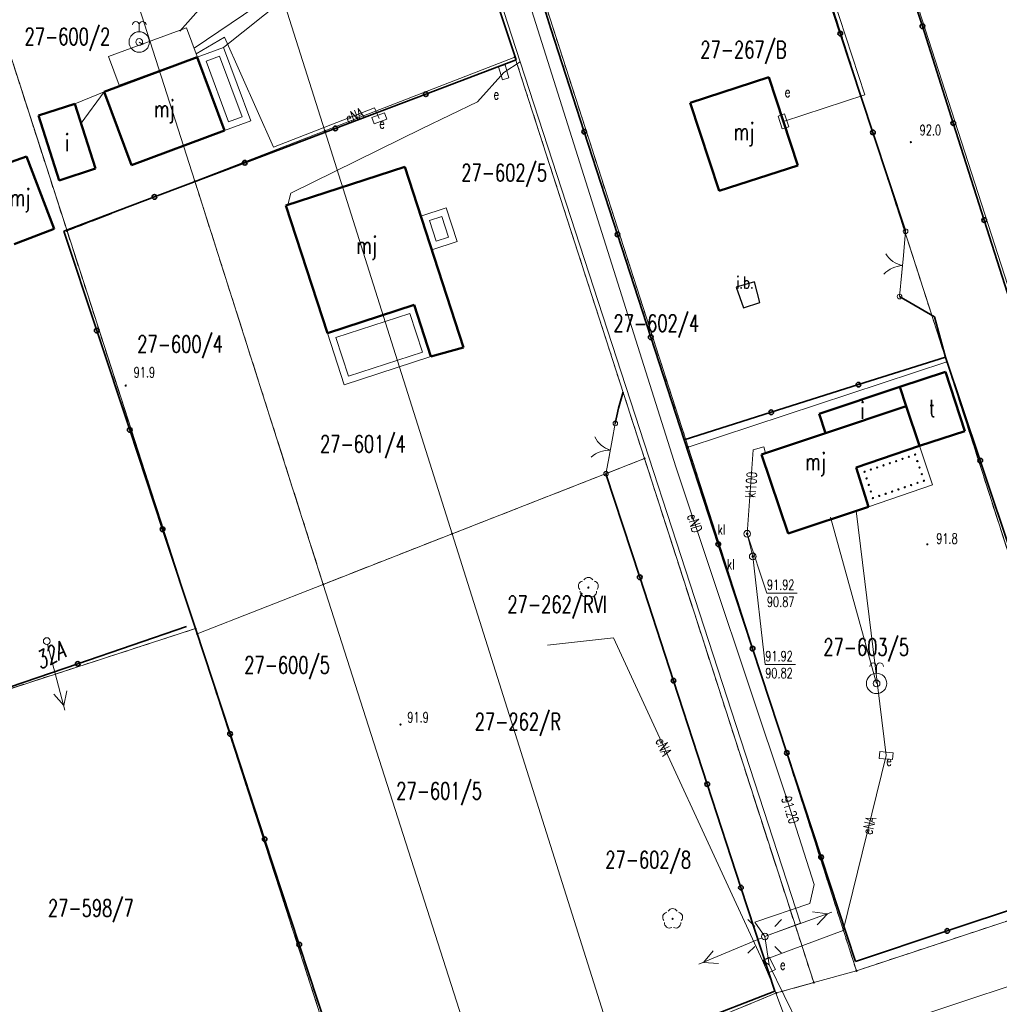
# Model space of a CAD drawing. Header units: metres. Extents: x 7542868 to 7543894, y 5828497 to 5830561.
# Tile 35 of 66: x 7543300 to 7543372, y 5829978 to 5830050. Entities that reach past the tile are written whole.
import ezdxf
from ezdxf.enums import TextEntityAlignment as Align

# ---------------------------------------------------------------- set-up
doc = ezdxf.new("R2010")
doc.units = ezdxf.units.M
for name, pattern in [('2_1', [0]), ('2_BUIB12_02', [0]), ('2_BUIB12_03', [0]), ('3_1', [0]), ('3_EGBB01', [0]), ('3_EGBI17', [0]), ('3_EGBT07', [0]), ('3_EGBW09', [0]), ('4_1', [0]), ('4_SUPE_01', [0]), ('4_SUPK_01', [0]), ('4_SUPW_01', [0]), ('GDE', [0]), ('GUK', [2, 1.5, -0.5]), ('GUZ', [1, 0.5, -0.5])]:
    doc.linetypes.add(name, pattern=pattern)
doc.layers.get('0').update_dxf_attribs({"color": 250, "linetype": 'CONTINUOUS', "lineweight": 100})
for name, color, linetype, lineweight in [('BUIB_E_T_6', 7, 'CONTINUOUS', 18), ('BUIB_L_10', 7, '2_BUIB12_02', 25), ('Dzialki', 7, 'GDE', 18), ('EADTD_T_0', 7, 'CONTINUOUS', 25), ('EGBB_E_T_0', 7, 'CONTINUOUS', 25), ('EGBB_L_0', 7, '3_EGBB01', 50), ('EGBE_L_0', 7, '3_EGBT07', 18), ('EGBE_L_2', 7, '3_EGBW09', 18), ('EGBE_L_8', 7, '3_1', 18), ('Kontury', 3, 'GUK', 18), ('KTOK_L_1', 7, '2_1', 18), ('KTOK_L_4', 7, 'CONTINUOUS', 35), ('Numery_dzialek', 7, 'CONTINUOUS', 13), ('Numery_konturow', 3, 'CONTINUOUS', 13), ('Numery_uzytkow', 7, 'CONTINUOUS', 13), ('OBOP_T_1', 3, 'CONTINUOUS', 18), ('Punkty', 7, 'CONTINUOUS', 18), ('RTPW_T_0', 7, 'CONTINUOUS', 15), ('SUPE_E_T_3', 1, 'CONTINUOUS', 15), ('SUPE_L_3', 1, '4_SUPE_01', 18), ('SUPK_E_T_1', 34, 'CONTINUOUS', 15), ('SUPK_L_1', 34, '4_SUPK_01', 18), ('SUPW_L_1', 5, '4_SUPW_01', 18), ('SUSM_T_0', 7, 'CONTINUOUS', 18), ('SUSM_T_3', 7, 'CONTINUOUS', 18), ('SUTE_T_0', 1, 'CONTINUOUS', 18), ('SUTK_T_0', 7, 'CONTINUOUS', 18), ('SUUE_E_T_2', 7, 'CONTINUOUS', 15), ('SUUE_T_3', 7, 'CONTINUOUS', 18), ('SUUK_E_T_3', 7, 'CONTINUOUS', 15), ('SUUK_T_2', 34, 'CONTINUOUS', 18), ('SUUK_T_4', 7, 'CONTINUOUS', 18), ('SUUW_T_2', 7, 'CONTINUOUS', 18), ('Uzytki', 7, 'GUZ', 18)]:
    doc.layers.add(name, color=color, linetype=linetype, lineweight=lineweight)
doc.styles.get("Standard").update_dxf_attribs({"font": 'Simplex.SHX', "width": 0.75})

# ---------------------------------------------------------------- blocks, each defined once
blk = doc.blocks.new('GRO')
at = {"linetype": 'CONTINUOUS'}
blk.add_circle((0, 0), 0.045, dxfattribs=at)
blk = doc.blocks.new('2_OBOP02_01')
at = {"linetype": 'CONTINUOUS'}
blk.add_circle((0, 0), 0.045, dxfattribs=at)
for centre, start, end in [((0, 0.375), 30.14012, 149.85988), ((-0.357, 0.116), 102.14447, 221.86002), ((0.357, 0.116), 318.13998, 77.85553), ((-0.22, -0.303), 174.14818, 293.85423), ((0.22, -0.303), 246.14577, 5.85182)]:
    blk.add_arc(centre, 0.375, start, end, dxfattribs=at)
blk = doc.blocks.new('2_RTPW01')
at = {"linetype": 'CONTINUOUS'}
blk.add_circle((0, 0), 0.045, dxfattribs=at)
blk = doc.blocks.new('4_SUSM04_01')
at = {"linetype": 'CONTINUOUS'}
blk.add_circle((0, 0), 0.25, dxfattribs=at)
blk = doc.blocks.new('4_SUSM01_01')
at = {"linetype": 'CONTINUOUS'}
for p, q in [((-0.742, 0.742), (-1.237, 1.237)), ((0.742, 0.742), (1.237, 1.237)), ((-0.742, -0.742), (-1.237, -1.237)), ((0.742, -0.742), (1.237, -1.237))]:
    blk.add_line(p, q, dxfattribs=at)
blk = doc.blocks.new('4_SUPS01_03')
at = {"linetype": 'CONTINUOUS'}
blk.add_circle((0, 0), 0.0625, dxfattribs=at)
blk = doc.blocks.new('4_SUPS01_05')
at = {"linetype": 'CONTINUOUS'}
blk.add_circle((0, 0), 0.0625, dxfattribs=at)
blk = doc.blocks.new('4_SUUS18_01')
at = {"linetype": 'CONTINUOUS'}
for p, q in [((0.5, 0.25), (-0.5, 0.25)), ((-0.5, 0.25), (-0.5, -0.25)), ((0.5, -0.25), (0.5, 0.25)), ((-0.5, -0.25), (0.5, -0.25))]:
    blk.add_line(p, q, dxfattribs=at)
blk = doc.blocks.new('4_SUUS22_01')
at = {"linetype": 'CONTINUOUS'}
blk.add_circle((0, 0), 0.25, dxfattribs=at)
blk = doc.blocks.new('4_SUUS15_05')
at = {"linetype": 'CONTINUOUS'}
blk.add_circle((0, 0), 0.25, dxfattribs=at)
blk = doc.blocks.new('4_SUUS14')
at = {"linetype": 'CONTINUOUS'}
blk.add_line((0, 0.75), (0, 1.25), dxfattribs=at)
for radius in [0.75, 0.25]:
    blk.add_circle((0, 0), radius, dxfattribs=at)
for centre in [(-0.25, 1.25), (0.25, 1.25)]:
    blk.add_arc(centre, 0.25, 0, 180, dxfattribs=at)

msp = doc.modelspace()

# ---------------------------------------------------------------- linework, layer by layer
at = {"layer": 'BUIB_L_10', "linetype": '2_BUIB12_03'}
for p, q in [((7543353.855, 5830030.674), (7543352.497, 5830030.284)), ((7543352.497, 5830030.284), (7543353.038, 5830028.768)), ((7543354.236, 5830029.156), (7543353.855, 5830030.674)), ((7543353.038, 5830028.768), (7543354.236, 5830029.156))]:
    msp.add_line(p, q, dxfattribs=at)
at = {"layer": 'Dzialki'}
for p, q in [((7543353.27, 5830070.43), (7543367.98, 5830024.81)), ((7543348.98, 5830018.53), (7543334.26, 5830064.18)), ((7543336.25, 5830047.19), (7543330.93, 5830063.67)), ((7543322.28, 5830041.78), (7543317.14, 5830058.07)), ((7543364.21, 5830056), (7543375.33, 5830021.5)), ((7543312.73, 5830038.07), (7543307.58, 5830054.2)), ((7543303.34, 5830034.42), (7543299.09, 5830047.62)), ((7543322.28, 5830041.78), (7543336.25, 5830047.19)), ((7543336.25, 5830047.19), (7543345.77, 5830017.7)), ((7543312.73, 5830038.07), (7543322.28, 5830041.78)), ((7543331.63, 5830012.17), (7543322.28, 5830041.78)), ((7543303.34, 5830034.42), (7543312.73, 5830038.07)), ((7543322.17, 5830008.46), (7543312.73, 5830038.07)), ((7543312.78, 5830005.21), (7543303.34, 5830034.42)), ((7543367.98, 5830024.81), (7543348.98, 5830018.53)), ((7543380.36, 5829986.35), (7543367.98, 5830024.81)), ((7543361.34, 5829980.07), (7543348.98, 5830018.53)), ((7543331.63, 5830012.17), (7543345.77, 5830017.7)), ((7543345.77, 5830017.7), (7543358.2, 5829979.21)), ((7543322.17, 5830008.46), (7543331.63, 5830012.17)), ((7543343.8, 5829973.64), (7543331.63, 5830012.17)), ((7543312.9, 5830004.83), (7543322.17, 5830008.46)), ((7543334.52, 5829969.8), (7543322.17, 5830008.46)), ((7543285.43, 5829996.33), (7543312.78, 5830005.21)), ((7543312.9, 5830004.83), (7543312.78, 5830005.21)), ((7543325.43, 5829966.06), (7543312.9, 5830004.83)), ((7543361.34, 5829980.07), (7543380.36, 5829986.35)), ((7543358.2, 5829979.21), (7543361.34, 5829980.07)), ((7543358.2, 5829979.21), (7543355.46, 5829978.44)), ((7543355.46, 5829978.44), (7543343.8, 5829973.64))]:
    msp.add_line(p, q, dxfattribs=at)
at = {"layer": 'EGBB_L_0', "linetype": '3_EGBB01'}
for p, q in [((7543306.07, 5830044.653), (7543312.914, 5830047.191)), ((7543312.914, 5830047.191), (7543314.912, 5830041.794)), ((7543349.133, 5830043.833), (7543354.91, 5830045.723)), ((7543354.91, 5830045.723), (7543357.036, 5830039.237)), ((7543308.068, 5830039.256), (7543306.07, 5830044.653)), ((7543303.916, 5830043.758), (7543301.242, 5830042.899)), ((7543303.916, 5830043.758), (7543305.44, 5830038.998)), ((7543351.258, 5830037.357), (7543349.133, 5830043.833)), ((7543301.242, 5830042.899), (7543302.775, 5830038.139)), ((7543314.912, 5830041.794), (7543308.068, 5830039.256)), ((7543297.389, 5830038.852), (7543300.353, 5830039.883)), ((7543300.353, 5830039.883), (7543302.39, 5830034.576)), ((7543302.775, 5830038.139), (7543305.44, 5830038.998)), ((7543319.421, 5830036.285), (7543328.172, 5830039.126)), ((7543328.172, 5830039.126), (7543332.475, 5830025.864)), ((7543357.036, 5830039.237), (7543351.258, 5830037.357)), ((7543322.47, 5830026.92), (7543319.421, 5830036.285)), ((7543302.39, 5830034.576), (7543299.457, 5830033.455)), ((7543328.84, 5830028.99), (7543322.47, 5830026.92)), ((7543330.08, 5830025.19), (7543328.84, 5830028.99)), ((7543332.475, 5830025.864), (7543330.08, 5830025.19)), ((7543367.883, 5830024.081), (7543364.522, 5830022.969)), ((7543369.304, 5830019.71), (7543367.883, 5830024.081)), ((7543364.522, 5830022.969), (7543358.593, 5830020.988)), ((7543364.522, 5830022.969), (7543364.997, 5830021.546)), ((7543364.997, 5830021.546), (7543359.069, 5830019.565)), ((7543364.997, 5830021.546), (7543365.971, 5830018.626)), ((7543359.069, 5830019.565), (7543358.593, 5830020.988)), ((7543354.373, 5830017.996), (7543359.069, 5830019.565)), ((7543365.971, 5830018.626), (7543369.304, 5830019.71)), ((7543361.311, 5830017.044), (7543365.971, 5830018.626)), ((7543356.314, 5830012.188), (7543354.373, 5830017.996)), ((7543362.231, 5830014.16), (7543361.311, 5830017.044)), ((7543356.314, 5830012.188), (7543362.231, 5830014.16))]:
    msp.add_line(p, q, dxfattribs=at)
at = {"layer": 'EGBE_L_0', "linetype": '3_EGBT07'}
for p, q in [((7543312.914, 5830047.191), (7543314.849, 5830047.905)), ((7543314.849, 5830047.905), (7543316.838, 5830042.52)), ((7543314.912, 5830041.794), (7543312.914, 5830047.191)), ((7543313.556, 5830046.895), (7543314.553, 5830047.263)), ((7543315.206, 5830042.44), (7543313.556, 5830046.895)), ((7543314.553, 5830047.263), (7543316.197, 5830042.813)), ((7543316.838, 5830042.52), (7543314.912, 5830041.794)), ((7543316.197, 5830042.813), (7543315.206, 5830042.44)), ((7543329.34, 5830035.51), (7543331.2, 5830036.11)), ((7543331.2, 5830036.11), (7543332, 5830033.64)), ((7543330.15, 5830033.04), (7543329.34, 5830035.51)), ((7543329.972, 5830035.188), (7543330.878, 5830035.481)), ((7543330.878, 5830035.481), (7543331.37, 5830033.961)), ((7543330.47, 5830033.669), (7543329.972, 5830035.188)), ((7543331.37, 5830033.961), (7543330.47, 5830033.669)), ((7543332, 5830033.64), (7543330.15, 5830033.04)), ((7543322.47, 5830026.92), (7543328.84, 5830028.99)), ((7543328.84, 5830028.99), (7543330.08, 5830025.19)), ((7543323.101, 5830026.599), (7543328.52, 5830028.36)), ((7543328.52, 5830028.36), (7543329.45, 5830025.51)), ((7543323.713, 5830023.113), (7543322.47, 5830026.92)), ((7543324.033, 5830023.743), (7543323.101, 5830026.599)), ((7543330.08, 5830025.19), (7543323.713, 5830023.113)), ((7543329.45, 5830025.51), (7543324.033, 5830023.743))]:
    msp.add_line(p, q, dxfattribs=at)
at = {"layer": 'EGBE_L_2', "linetype": '3_EGBW09'}
for p, q in [((7543361.311, 5830017.044), (7543365.971, 5830018.626)), ((7543365.971, 5830018.626), (7543366.931, 5830015.763)), ((7543362.231, 5830014.16), (7543361.311, 5830017.044)), ((7543366.931, 5830015.763), (7543362.231, 5830014.16))]:
    msp.add_line(p, q, dxfattribs=at)
at = {"layer": 'EGBE_L_2', "linetype": '3_EGBT07'}
for centre in [(7543365.191, 5830017.834), (7543365.656, 5830017.992), (7543365.656, 5830017.992), (7543363.331, 5830017.202), (7543363.796, 5830017.36), (7543364.261, 5830017.518), (7543364.726, 5830017.676), (7543365.817, 5830017.513), (7543361.937, 5830016.728), (7543361.937, 5830016.728), (7543362.401, 5830016.886), (7543362.866, 5830017.044), (7543365.977, 5830017.033), (7543366.138, 5830016.554), (7543362.091, 5830016.246), (7543362.245, 5830015.763), (7543365.362, 5830015.756), (7543365.83, 5830015.916), (7543366.299, 5830016.075), (7543366.299, 5830016.075), (7543362.399, 5830015.28), (7543363.021, 5830014.957), (7543363.489, 5830015.117), (7543363.957, 5830015.277), (7543364.426, 5830015.436), (7543364.894, 5830015.596), (7543362.553, 5830014.798), (7543362.553, 5830014.798)]:
    msp.add_circle(centre, 0.05, dxfattribs=at)
at = {"layer": 'EGBE_L_8', "linetype": '3_EGBI17'}
for p, q in [((7543306.398, 5830047.226), (7543312.124, 5830049.346)), ((7543312.124, 5830049.346), (7543312.899, 5830047.241)), ((7543307.183, 5830045.121), (7543306.398, 5830047.226)), ((7543312.899, 5830047.241), (7543307.183, 5830045.121))]:
    msp.add_line(p, q, dxfattribs=at)
at = {"layer": 'Kontury'}
for p, q in [((7543367.98, 5830024.81), (7543353.27, 5830070.43)), ((7543303.34, 5830034.42), (7543299.09, 5830047.62)), ((7543303.34, 5830034.42), (7543312.73, 5830038.07)), ((7543312.73, 5830038.07), (7543322.17, 5830008.46)), ((7543312.78, 5830005.21), (7543303.34, 5830034.42)), ((7543380.36, 5829986.35), (7543367.98, 5830024.81)), ((7543331.63, 5830012.17), (7543345.77, 5830017.7)), ((7543345.77, 5830017.7), (7543358.2, 5829979.21)), ((7543322.17, 5830008.46), (7543331.63, 5830012.17)), ((7543285.43, 5829996.33), (7543312.78, 5830005.21)), ((7543312.9, 5830004.83), (7543312.78, 5830005.21)), ((7543325.43, 5829966.06), (7543312.9, 5830004.83)), ((7543358.2, 5829979.21), (7543355.46, 5829978.44)), ((7543355.46, 5829978.44), (7543343.8, 5829973.64))]:
    msp.add_line(p, q, dxfattribs=at)
at = {"layer": 'KTOK_L_1'}
for p, q in [((7543364.789, 5830032.622), (7543364.951, 5830034.402)), ((7543364.653, 5830031.128), (7543364.789, 5830032.622)), ((7543364.514, 5830029.598), (7543364.676, 5830031.377)), ((7543343.397, 5830019.048), (7543343.626, 5830020.281)), ((7543343.124, 5830017.573), (7543343.397, 5830019.048)), ((7543342.941, 5830016.586), (7543343.17, 5830017.819))]:
    msp.add_line(p, q, dxfattribs=at)
for centre in [(7543364.951, 5830034.402), (7543364.514, 5830029.598), (7543343.626, 5830020.281), (7543342.941, 5830016.586)]:
    msp.add_circle(centre, 0.17, dxfattribs=at)
for centre, start, end in [((7543365.176, 5830033.823), 212.78785, 256.86222), ((7543364.817, 5830029.878), 92.75113, 136.8255), ((7543343.893, 5830020.208), 207.48894, 251.56331), ((7543343.172, 5830016.312), 87.45221, 131.52659)]:
    msp.add_arc(centre, 2, start, end, dxfattribs=at)
at = {"layer": 'KTOK_L_4'}
for p, q in [((7543336.642, 5830056.563), (7543338.893, 5830049.262)), ((7543366.187, 5830049.461), (7543363.914, 5830056.583)), ((7543360.157, 5830048.919), (7543357.76, 5830056.177)), ((7543336.349, 5830046.984), (7543335.164, 5830050.527)), ((7543338.893, 5830049.262), (7543341.339, 5830041.713)), ((7543368.46, 5830042.34), (7543366.187, 5830049.461)), ((7543362.554, 5830041.66), (7543360.157, 5830048.919)), ((7543329.701, 5830044.468), (7543336.349, 5830046.984)), ((7543323.054, 5830041.951), (7543329.701, 5830044.468)), ((7543316.406, 5830039.434), (7543323.054, 5830041.951)), ((7543370.733, 5830035.218), (7543368.46, 5830042.34)), ((7543341.339, 5830041.713), (7543343.784, 5830034.164)), ((7543364.951, 5830034.402), (7543362.554, 5830041.66)), ((7543309.759, 5830036.918), (7543316.406, 5830039.434)), ((7543303.111, 5830034.401), (7543309.759, 5830036.918)), ((7543373.006, 5830028.097), (7543370.733, 5830035.218)), ((7543305.528, 5830027.103), (7543303.111, 5830034.401)), ((7543343.784, 5830034.164), (7543346.23, 5830026.615)), ((7543364.514, 5830029.598), (7543367.085, 5830028.116)), ((7543367.085, 5830028.116), (7543367.895, 5830025.161)), ((7543307.946, 5830019.806), (7543305.528, 5830027.103)), ((7543346.23, 5830026.615), (7543348.675, 5830019.066)), ((7543361.489, 5830023.129), (7543367.895, 5830025.161)), ((7543367.895, 5830025.161), (7543370.437, 5830017.555)), ((7543355.082, 5830021.098), (7543361.489, 5830023.129)), ((7543344.2, 5830022.595), (7543343.848, 5830021.403)), ((7543343.848, 5830021.403), (7543343.626, 5830020.281)), ((7543348.675, 5830019.066), (7543355.082, 5830021.098)), ((7543310.363, 5830012.508), (7543307.946, 5830019.806)), ((7543351.193, 5830011.402), (7543348.675, 5830019.066)), ((7543370.437, 5830017.555), (7543372.978, 5830009.95)), ((7543342.941, 5830016.586), (7543345.421, 5830008.984)), ((7543312.78, 5830005.21), (7543310.363, 5830012.508)), ((7543353.71, 5830003.739), (7543351.193, 5830011.402)), ((7543345.421, 5830008.984), (7543347.9, 5830001.382)), ((7543304.127, 5830002.62), (7543312.11, 5830005.36)), ((7543315.32, 5829997.472), (7543312.78, 5830005.21)), ((7543356.228, 5829996.075), (7543353.71, 5830003.739)), ((7543296.143, 5829999.88), (7543304.127, 5830002.62)), ((7543347.9, 5830001.382), (7543350.379, 5829993.78)), ((7543317.861, 5829989.735), (7543315.32, 5829997.472)), ((7543358.746, 5829988.412), (7543356.228, 5829996.075)), ((7543350.379, 5829993.78), (7543352.859, 5829986.178)), ((7543320.401, 5829981.997), (7543317.861, 5829989.735)), ((7543361.264, 5829980.748), (7543358.746, 5829988.412)), ((7543352.859, 5829986.178), (7543355.338, 5829978.576)), ((7543374.765, 5829985.243), (7543368.014, 5829982.995)), ((7543368.014, 5829982.995), (7543361.264, 5829980.748)), ((7543322.942, 5829974.259), (7543320.401, 5829981.997)), ((7543355.338, 5829978.576), (7543349.286, 5829976.218))]:
    msp.add_line(p, q, dxfattribs=at)
for centre in [(7543360.157, 5830048.919), (7543366.187, 5830049.461), (7543329.701, 5830044.468), (7543368.46, 5830042.34), (7543323.054, 5830041.951), (7543341.339, 5830041.713), (7543362.554, 5830041.66), (7543316.406, 5830039.434), (7543309.759, 5830036.918), (7543370.733, 5830035.218), (7543343.784, 5830034.164), (7543305.528, 5830027.103), (7543346.23, 5830026.615), (7543361.489, 5830023.129), (7543355.082, 5830021.098), (7543307.946, 5830019.806), (7543370.437, 5830017.555), (7543310.363, 5830012.508), (7543351.193, 5830011.402), (7543345.421, 5830008.984), (7543353.71, 5830003.739), (7543304.127, 5830002.62), (7543347.9, 5830001.382), (7543315.32, 5829997.472), (7543356.228, 5829996.075), (7543350.379, 5829993.78), (7543317.861, 5829989.735), (7543358.746, 5829988.412), (7543352.859, 5829986.178), (7543368.014, 5829982.995), (7543320.401, 5829981.997)]:
    msp.add_circle(centre, 0.17, dxfattribs=at)
at = {"layer": 'SUPE_L_3', "linetype": '4_SUPE_01'}
for p, q in [((7543353.468, 5830070.447), (7543361.964, 5830044.43)), ((7543348.079, 5830017.086), (7543334.136, 5830061.242)), ((7543332.807, 5830058.652), (7543336.64, 5830046.856)), ((7543311.623, 5830049.105), (7543313.595, 5830051.307)), ((7543314.849, 5830047.905), (7543319.295, 5830051.476)), ((7543314.904, 5830048.655), (7543312.823, 5830047.438)), ((7543318.511, 5830040.579), (7543314.904, 5830048.655)), ((7543335.425, 5830046.068), (7543336.64, 5830046.856)), ((7543336.64, 5830046.856), (7543357.23, 5829983.56)), ((7543333.5, 5830043.914), (7543335.425, 5830046.068)), ((7543303.916, 5830043.758), (7543306.07, 5830044.653)), ((7543329.423, 5830041.955), (7543333.5, 5830043.914)), ((7543355.977, 5830042.468), (7543361.964, 5830044.43)), ((7543325.932, 5830043.471), (7543318.511, 5830040.579)), ((7543326.287, 5830042.694), (7543325.932, 5830043.471)), ((7543319.794, 5830037.208), (7543329.423, 5830041.955)), ((7543319.564, 5830036.332), (7543319.794, 5830037.208)), ((7543356.169, 5829992.848), (7543348.079, 5830017.086)), ((7543363.529, 5829995.876), (7543361.331, 5830013.86)), ((7543343.485, 5830004.518), (7543338.655, 5830004.003)), ((7543354.442, 5829980.83), (7543343.485, 5830004.518)), ((7543303.191, 5829999.212), (7543301.915, 5830004.046)), ((7543303.102, 5829999.55), (7543303.33, 5830000.645)), ((7543303.102, 5829999.55), (7543302.363, 5830000.389)), ((7543360.368, 5829983.022), (7543363.529, 5829995.876)), ((7543358.228, 5829986.397), (7543356.169, 5829992.848)), ((7543357.914, 5829985.012), (7543358.228, 5829986.397)), ((7543353.889, 5829983.654), (7543357.914, 5829985.012)), ((7543354.845, 5829982.675), (7543359.544, 5829984.384)), ((7543358.105, 5829984.392), (7543359.215, 5829984.264)), ((7543358.446, 5829983.452), (7543359.215, 5829984.264)), ((7543354.61, 5829982.59), (7543353.889, 5829983.654)), ((7543357.23, 5829983.56), (7543354.61, 5829982.59)), ((7543349.772, 5829980.55), (7543354.38, 5829982.493)), ((7543354.442, 5829980.83), (7543360.368, 5829983.022)), ((7543354.61, 5829982.59), (7543354.94, 5829980.51)), ((7543350.095, 5829980.686), (7543350.822, 5829981.536)), ((7543350.095, 5829980.686), (7543351.211, 5829980.614)), ((7543355.144, 5829979.165), (7543354.442, 5829980.83)), ((7543354.442, 5829980.83), (7543354.94, 5829980.51)), ((7543358.05, 5829974.148), (7543354.94, 5829980.51)), ((7543359.985, 5829966.207), (7543355.144, 5829979.165)), ((7543374.083, 5829979.446), (7543358.05, 5829974.148))]:
    msp.add_line(p, q, dxfattribs=at)
at = {"layer": 'SUPK_L_1', "linetype": '4_SUPK_01'}
for p, q in [((7543330.06, 5830059.633), (7543312.676, 5830047.837)), ((7543353.314, 5830012.177), (7543353.761, 5830018.341)), ((7543353.761, 5830018.341), (7543354.529, 5830018.557)), ((7543354.529, 5830018.557), (7543354.658, 5830018.091)), ((7543353.725, 5830010.51), (7543353.314, 5830012.177))]:
    msp.add_line(p, q, dxfattribs=at)
at = {"layer": 'SUPK_L_1', "linetype": '4_1'}
for p, q in [((7543312.676, 5830047.837), (7543330.06, 5830059.633)), ((7543353.761, 5830018.341), (7543353.314, 5830012.177)), ((7543354.529, 5830018.557), (7543353.761, 5830018.341)), ((7543354.658, 5830018.091), (7543354.529, 5830018.557)), ((7543353.314, 5830012.177), (7543353.725, 5830010.51))]:
    msp.add_line(p, q, dxfattribs=at)
at = {"layer": 'SUPW_L_1', "linetype": '4_SUPW_01'}
for p, q in [((7543308.645, 5830048.302), (7543308.932, 5830048.109)), ((7543306.07, 5830044.653), (7543304.373, 5830042.329)), ((7543362.822, 5830001.182), (7543359.432, 5830013.388))]:
    msp.add_line(p, q, dxfattribs=at)
at = {"layer": 'SUPW_L_1', "linetype": '4_1'}
for p, q in [((7543308.645, 5830048.302), (7543308.932, 5830048.109)), ((7543306.07, 5830044.653), (7543304.373, 5830042.329)), ((7543362.822, 5830001.182), (7543359.432, 5830013.388))]:
    msp.add_line(p, q, dxfattribs=at)
at = {"layer": 'SUTK_T_0', "linetype": 'CONTINUOUS'}
for p, q in [((7543353.314, 5830012.177), (7543354.764, 5830007.8)), ((7543353.725, 5830010.51), (7543354.641, 5830002.56)), ((7543354.764, 5830007.8), (7543356.989, 5830007.8)), ((7543354.641, 5830002.56), (7543356.867, 5830002.56))]:
    msp.add_line(p, q, dxfattribs=at)
at = {"layer": 'Uzytki'}
for p, q in [((7543367.98, 5830024.81), (7543353.27, 5830070.43)), ((7543348.98, 5830018.53), (7543334.26, 5830064.18)), ((7543336.25, 5830047.19), (7543330.93, 5830063.67)), ((7543299.09, 5830047.62), (7543303.34, 5830034.42)), ((7543345.77, 5830017.7), (7543336.25, 5830047.19)), ((7543303.34, 5830034.42), (7543312.73, 5830038.07)), ((7543312.73, 5830038.07), (7543322.17, 5830008.46)), ((7543312.78, 5830005.21), (7543303.34, 5830034.42)), ((7543380.36, 5829986.35), (7543367.98, 5830024.81)), ((7543361.34, 5829980.07), (7543348.98, 5830018.53)), ((7543331.63, 5830012.17), (7543345.77, 5830017.7)), ((7543345.77, 5830017.7), (7543358.2, 5829979.21)), ((7543322.17, 5830008.46), (7543331.63, 5830012.17)), ((7543285.43, 5829996.33), (7543312.78, 5830005.21)), ((7543312.9, 5830004.83), (7543312.78, 5830005.21)), ((7543325.43, 5829966.06), (7543312.9, 5830004.83)), ((7543380.36, 5829986.35), (7543361.34, 5829980.07)), ((7543358.2, 5829979.21), (7543355.46, 5829978.44)), ((7543355.46, 5829978.44), (7543343.8, 5829973.64))]:
    msp.add_line(p, q, dxfattribs=at)

# ---------------------------------------------------------------- block references
at = {"layer": 'OBOP_T_1'}
for p in [(7543341.645, 5830008.22), (7543347.838, 5829983.889)]:
    msp.add_blockref('2_OBOP02_01', p, dxfattribs=at)
at = {"layer": 'Punkty'}
for p in [(7543336.25, 5830047.19), (7543322.28, 5830041.78), (7543312.73, 5830038.07), (7543303.34, 5830034.42), (7543367.98, 5830024.81), (7543348.98, 5830018.53), (7543345.77, 5830017.7), (7543331.63, 5830012.17), (7543322.17, 5830008.46), (7543312.78, 5830005.21), (7543312.9, 5830004.83), (7543361.34, 5829980.07), (7543358.2, 5829979.21), (7543355.46, 5829978.44)]:
    msp.add_blockref('GRO', p, dxfattribs=at)
at = {"layer": 'RTPW_T_0', "rotation": 269.9999974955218}
for p in [(7543365.345, 5830040.945), (7543307.651, 5830023.061), (7543366.551, 5830011.399), (7543327.847, 5829998.158)]:
    msp.add_blockref('2_RTPW01', p, dxfattribs=at)
at = {"layer": 'SUSM_T_0'}
msp.add_blockref('4_SUSM01_01', (7543354.61, 5829982.59), dxfattribs=at)
at = {"layer": 'SUSM_T_3'}
for p in [(7543301.851, 5830004.288), (7543354.61, 5829982.59)]:
    msp.add_blockref('4_SUSM04_01', p, dxfattribs=at)
at = {"layer": 'SUTE_T_0'}
msp.add_blockref('4_SUPS01_03', (7543356.169, 5829992.848), dxfattribs=at)
at = {"layer": 'SUTK_T_0'}
for p in [(7543353.314, 5830012.177), (7543353.725, 5830010.51)]:
    msp.add_blockref('4_SUPS01_05', p, dxfattribs=at)
at = {"layer": 'SUUE_T_3'}
for p, rotation in [((7543335.425, 5830046.068), 286.5299090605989), ((7543326.287, 5830042.694), 20.970992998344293), ((7543355.977, 5830042.468), 288.14379396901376), ((7543363.529, 5829995.876), 354.618971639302), ((7543354.94, 5829980.51), 296.53156679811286)]:
    msp.add_blockref('4_SUUS18_01', p, dxfattribs=dict(at, rotation=rotation))
at = {"layer": 'SUUK_T_2'}
for p in [(7543353.314, 5830012.177), (7543353.725, 5830010.51)]:
    msp.add_blockref('4_SUUS15_05', p, dxfattribs=at)
at = {"layer": 'SUUK_T_4'}
for p in [(7543353.314, 5830012.177), (7543353.725, 5830010.51)]:
    msp.add_blockref('4_SUUS22_01', p, dxfattribs=at)
at = {"layer": 'SUUW_T_2'}
for p in [(7543308.645, 5830048.302), (7543362.822, 5830001.182)]:
    msp.add_blockref('4_SUUS14', p, dxfattribs=at)

# ---------------------------------------------------------------- texts
at = {"layer": 'BUIB_E_T_6', "width": 0.7}
msp.add_text('i.b.', height=0.9, dxfattribs=at).set_placement((7543352.53, 5830031.084), align=Align.TOP_LEFT)
at = {"layer": 'EADTD_T_0', "oblique": 15, "width": 0.7}
msp.add_text('32A', height=1.25, rotation=26.56505, dxfattribs=at).set_placement((7543302.34, 5830002.671), align=Align.CENTER)
at = {"layer": 'EGBB_E_T_0', "width": 0.7}
for s, p in [('mj', (7543310.491, 5830043.224)), ('i', (7543303.343, 5830040.949)), ('mj', (7543353.084, 5830041.538)), ('mj', (7543299.897, 5830036.691)), ('mj', (7543325.363, 5830033.196)), ('i', (7543361.795, 5830021.267)), ('t', (7543366.904, 5830021.386)), ('mj', (7543358.34, 5830017.303))]:
    msp.add_text(s, height=1.25, dxfattribs=at).set_placement(p, align=Align.MIDDLE)
at = {"layer": 'Numery_dzialek', "width": 0.7}
for s, p in [('27-600/2', (7543300.22, 5830049.33)), ('27-602/5', (7543332.31, 5830039.33)), ('27-602/4', (7543343.49, 5830028.27)), ('27-600/4', (7543308.5, 5830026.73)), ('27-601/4', (7543321.93, 5830019.4)), ('27-603/5', (7543358.91, 5830004.47)), ('27-600/5', (7543316.36, 5830003.16)), ('27-601/5', (7543327.53, 5829993.91)), ('27-602/8', (7543342.89, 5829988.85)), ('27-598/7', (7543301.94, 5829985.3))]:
    msp.add_text(s, height=1.25, dxfattribs=at).set_placement(p, align=Align.TOP_LEFT)
at = {"layer": 'Numery_konturow', "width": 0.7}
msp.add_text('27-262/RVI', height=1.25, dxfattribs=at).set_placement((7543335.7, 5830007.61), align=Align.TOP_LEFT)
at = {"layer": 'Numery_uzytkow', "width": 0.7}
for s, p in [('27-267/B', (7543349.87, 5830048.36)), ('27-262/R', (7543333.3, 5829999))]:
    msp.add_text(s, height=1.25, dxfattribs=at).set_placement(p, align=Align.TOP_LEFT)
at = {"layer": 'RTPW_T_0', "width": 0.7}
for s, p in [('92.0', (7543365.988, 5830042.205)), ('91.9', (7543308.24, 5830024.413)), ('91.8', (7543367.201, 5830012.196)), ('91.9', (7543328.349, 5829999.068))]:
    msp.add_text(s, height=0.75, dxfattribs=at).set_placement(p, align=Align.TOP_LEFT)
at = {"layer": 'SUPE_E_T_3', "width": 0.7}
for s, rotation, p in [('eNA', 21.28999, (7543324.452, 5830042.895)), ('eND', 288.45607, (7543349.458, 5830012.957)), ('eNA', 294.8231, (7543347.177, 5829996.537)), ('eNA', 76.1843, (7543362.267, 5829990.745))]:
    msp.add_text(s, height=0.75, rotation=rotation, dxfattribs=at).set_placement(p, align=Align.MIDDLE)
at = {"layer": 'SUPK_E_T_1', "width": 0.7}
msp.add_text('kl100', height=0.75, rotation=85.85, dxfattribs=at).set_placement((7543353.602, 5830015.77), align=Align.MIDDLE)
at = {"layer": 'SUTE_T_0', "width": 0.7}
msp.add_text('91.20', height=0.75, rotation=287.70163, dxfattribs=at).set_placement((7543356.169, 5829992.848), align=Align.MIDDLE_LEFT)
at = {"layer": 'SUTK_T_0', "width": 0.7}
for s, p in [('91.92', (7543354.764, 5830008.8)), ('90.87', (7543354.764, 5830007.55)), ('91.92', (7543354.641, 5830003.56)), ('90.82', (7543354.641, 5830002.31))]:
    msp.add_text(s, height=0.75, dxfattribs=at).set_placement(p, align=Align.TOP_LEFT)
at = {"layer": 'SUUE_E_T_2', "width": 0.7}
for p in [(7543334.673, 5830044.84), (7543356.075, 5830045.006), (7543326.287, 5830042.694), (7543363.529, 5829995.876), (7543355.725, 5829980.895)]:
    msp.add_text('e', height=0.75, dxfattribs=at).set_placement(p, align=Align.TOP_LEFT)
at = {"layer": 'SUUK_E_T_3', "width": 0.7}
for p in [(7543351.142, 5830012.113), (7543351.831, 5830009.554)]:
    msp.add_text('kl', height=0.75, dxfattribs=at).set_placement(p)

doc.saveas('drawing.dxf')
